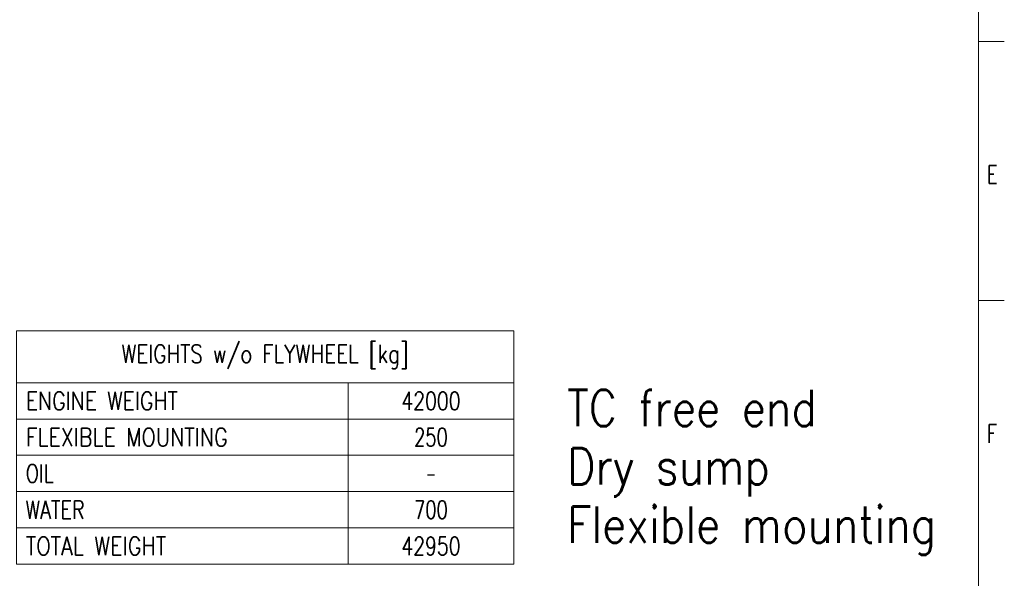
# Model space of a CAD drawing. Header units: inches. Extents: x 0 to 20790, y -12 to 14700.
# Tile 101 of 133: x 14140 to 20790, y 3725 to 7497. Entities that reach past the tile are written whole.
import ezdxf

# ---------------------------------------------------------------- set-up
doc = ezdxf.new("R2010")
doc.units = ezdxf.units.IN
doc.layers.add('210', color=7, linetype='Continuous', true_color=0xffffff)
doc.layers.add('254', color=7, linetype='Continuous', true_color=0xffffff)
doc.styles.add('latin_extended', font='simplex.shx')

# ---------------------------------------------------------------- blocks, each defined once
blk = doc.blocks.new('TabularNote1')
at = {"layer": '254', "color": 172, "linetype": 'Continuous', "lineweight": 18}
for p, q in [((0, 0), (64, 0)), ((0, 0), (0, -10)), ((64, 0), (96, 0)), ((96, 0), (96, -10)), ((0, -10), (64, -10)), ((0, -10), (0, -17)), ((64, -10), (96, -10)), ((64, -10), (64, -17)), ((96, -10), (96, -17)), ((0, -17), (64, -17)), ((0, -17), (0, -24)), ((64, -17), (96, -17)), ((64, -17), (64, -24)), ((96, -17), (96, -24)), ((0, -24), (64, -24)), ((0, -24), (0, -31)), ((64, -24), (96, -24)), ((64, -24), (64, -31)), ((96, -24), (96, -31)), ((0, -31), (64, -31)), ((0, -31), (0, -38)), ((64, -31), (96, -31)), ((64, -31), (64, -38)), ((96, -31), (96, -38)), ((0, -38), (64, -38)), ((0, -38), (0, -45)), ((64, -38), (96, -38)), ((64, -38), (64, -45)), ((96, -38), (96, -45)), ((0, -45), (64, -45)), ((64, -45), (96, -45))]:
    blk.add_line(p, q, dxfattribs=at)
at = {"layer": '254', "color": 2, "linetype": 'Continuous', "lineweight": 13, "char_height": 3.5, "line_spacing_factor": 0.963855, "style": 'latin_extended'}
for s, insert, attachment_point in [('\\W0.8055;WEIGHTS w/o FLYWHEEL [kg]', (48, -5), 5), ('\\W0.8258;ENGINE WEIGHT', (1.8175, -13.5), 4), ('\\W0.7610;42000', (80, -13.5), 5), ('\\W0.8324;FLEXIBLE MOUNTING', (1.8175, -20.5), 4), ('\\W0.7231;250', (80, -20.5), 5), ('\\W0.7656;OIL', (1.8175, -27.5), 4), ('\\W0.5104;-', (80, -27.5), 5), ('\\W0.7713;WATER', (1.8175, -34.5), 4), ('\\W0.7231;700', (80, -34.5), 5), ('\\W0.8408;TOTAL WEIGHT', (1.8175, -41.5), 4), ('\\W0.7610;42950', (80, -41.5), 5)]:
    blk.add_mtext(s, dxfattribs=dict(at, insert=insert, attachment_point=attachment_point))

msp = doc.modelspace()

# ---------------------------------------------------------------- linework, layer by layer
at = {"layer": '210', "color": 7, "linetype": 'Continuous', "lineweight": 18}
for p, q in [((20615, 175), (20615, 14525)), ((20790, 7350), (20615, 7350)), ((20790, 5600), (20615, 5600))]:
    msp.add_line(p, q, dxfattribs=at)

# ---------------------------------------------------------------- block references
at = {"layer": '254', "color": 172, "linetype": 'Continuous', "lineweight": 18, "xscale": 35, "yscale": 35, "zscale": 35}
msp.add_blockref('TabularNote1', (14117.62, 5395.377), dxfattribs=at)

# ---------------------------------------------------------------- texts
at = {"layer": '210', "color": 211, "linetype": 'Continuous', "lineweight": 18, "char_height": 122.5, "attachment_point": 7, "line_spacing_factor": 0.963855, "style": 'latin_extended'}
for s, insert in [('\\W0.7067;E', (20673.721, 6390.689)), ('\\W0.7067;F', (20673.721, 4640.689))]:
    msp.add_mtext(s, dxfattribs=dict(at, insert=insert))
at = {"layer": '254', "color": 2, "linetype": 'Continuous', "lineweight": 13, "insert": (17838.118, 3883.311), "char_height": 245, "attachment_point": 7, "line_spacing_factor": 0.963855, "style": 'latin_extended'}
msp.add_mtext('\\W0.8633;TC free end\\PDry sump\\PFlexible mounting', dxfattribs=at)

doc.saveas('drawing.dxf')
